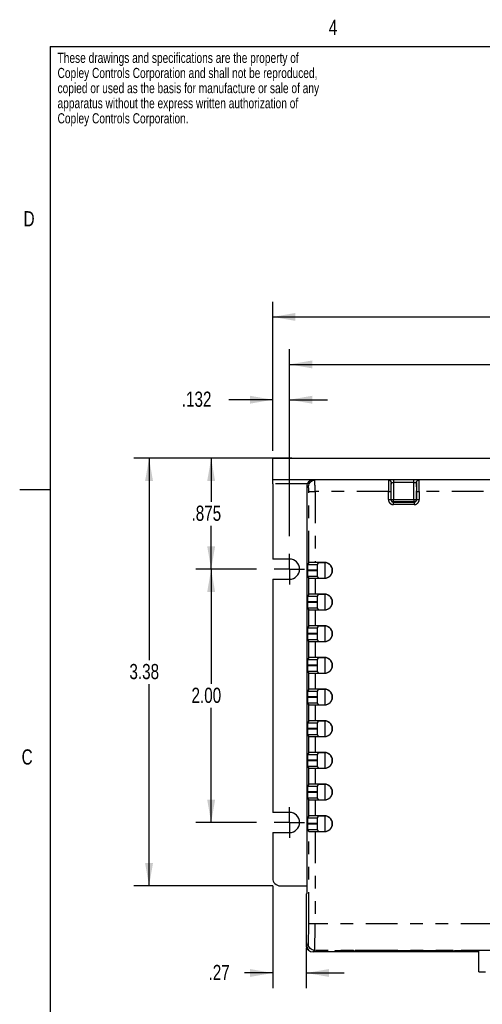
# Model space of a CAD drawing. Extents: x 0.3 to 21.7, y 0.5 to 16.5.
# Tile 2 of 4: x 0.3 to 3.9, y 8.7 to 16.5. Entities that reach past the tile are written whole.
import ezdxf

# ---------------------------------------------------------------- set-up
doc = ezdxf.new("R2010")
doc.units = 0
doc.header["$PDSIZE"] = -1
doc.linetypes.add('PHANTOM', pattern=[0.5, 0.25, -0.05, 0.05, -0.05, 0.05, -0.05])
doc.layers.get('0').update_dxf_attribs({"linetype": 'CONTINUOUS'})
doc.layers.get('DEFPOINTS').update_dxf_attribs({"linetype": 'CONTINUOUS'})
doc.styles.add('SLDTEXTSTYLE0', font='TXT', dxfattribs={"width": 0.75})
doc.dimstyles.new('SLDDIMSTYLE0', dxfattribs={"dimtxt": 0.12, "dimasz": 0.18, "dimexe": 0.12, "dimexo": 0.0625, "dimgap": 0.03, "dimtad": 0, "dimtih": 1, "dimtoh": 1, "dimzin": 12, "dimtxsty": 'SLDTEXTSTYLE0', "dimsah": 1, "dimcen": 0.09, "dimclrd": 7, "dimclre": 7, "dimclrt": 7, "dimazin": 3, "dimtfac": 1, "dimtdec": 4, "dimtofl": 0, "dimtmove": 0, "dimatfit": 3, "dimtolj": 1, "dimtzin": 12})
doc.dimstyles.new('SLDDIMSTYLE1', dxfattribs={"dimtxt": 0.12, "dimasz": 0.18, "dimexe": 0.12, "dimexo": 0.0625, "dimgap": 0.03, "dimtad": 0, "dimtih": 1, "dimtoh": 1, "dimdec": 3, "dimzin": 12, "dimtxsty": 'SLDTEXTSTYLE0', "dimsah": 1, "dimcen": 0.09, "dimclrd": 7, "dimclre": 7, "dimclrt": 7, "dimazin": 3, "dimtfac": 1, "dimtdec": 4, "dimtofl": 0, "dimtmove": 0, "dimatfit": 3, "dimtolj": 1, "dimtzin": 12})
doc.dimstyles.new('SLDDIMSTYLE2', dxfattribs={"dimtxt": 0.12, "dimasz": 0.18, "dimexe": 0.12, "dimexo": 0.0625, "dimgap": 0.03, "dimtad": 0, "dimtih": 1, "dimtoh": 1, "dimzin": 4, "dimtxsty": 'SLDTEXTSTYLE0', "dimsah": 1, "dimcen": 0.09, "dimclrd": 7, "dimclre": 7, "dimclrt": 7, "dimazin": 3, "dimtfac": 1, "dimtdec": 4, "dimtofl": 0, "dimtmove": 0, "dimatfit": 3, "dimtolj": 1, "dimtzin": 12})

# ---------------------------------------------------------------- blocks, each defined once
blk = doc.blocks.new('NOTE10')
at = {"color": 7, "char_height": 0.08, "attachment_point": 1, "style": 'SLDTEXTSTYLE0'}
for s, insert in [('These drawings and specifications are the property of', (0, 0.1194)), ('Copley Controls Corporation and shall not be reproduced,', (0, 0)), ('copied or used as the basis for manufacture or sale of any', (0, -0.1194)), ('apparatus without the express written authorization of', (0, -0.2387)), ('Copley Controls Corporation.', (0, -0.3581))]:
    blk.add_mtext(s, dxfattribs=dict(at, insert=insert))
blk = doc.blocks.new('*D12')
at = {"color": 7}
for p, q in [((2.2576, 13.0577), (2.2576, 14.2339)), ((8.8326, 13.0577), (8.8326, 14.2339)), ((2.2576, 14.1139), (5.3274, 14.1139)), ((8.8326, 14.1139), (5.7627, 14.1139))]:
    blk.add_line(p, q, dxfattribs=at)
for points in [[(2.2576, 14.1139), (2.4376, 14.0827), (2.4376, 14.1452)], [(8.8326, 14.1139), (8.6526, 14.1452), (8.6526, 14.0827)]]:
    blk.add_solid(points, dxfattribs=at)
at = {"layer": 'DEFPOINTS', "color": 7}
for p in [(2.2576, 12.9977), (8.8326, 12.9977)]:
    blk.add_point(p, dxfattribs=at)
at = {"color": 7, "insert": (5.3899, 14.1781), "char_height": 0.12, "attachment_point": 1, "style": 'SLDTEXTSTYLE0'}
blk.add_mtext('6.58', dxfattribs=at)
blk = doc.blocks.new('*D13')
at = {"color": 7}
for p, q in [((2.3896, 12.3827), (2.3896, 13.859)), ((8.6996, 12.3827), (8.6996, 13.859)), ((2.3896, 13.739), (5.3269, 13.739)), ((8.6996, 13.739), (5.7622, 13.739))]:
    blk.add_line(p, q, dxfattribs=at)
for points in [[(2.3896, 13.739), (2.5696, 13.7077), (2.5696, 13.7702)], [(8.6996, 13.739), (8.5196, 13.7702), (8.5196, 13.7077)]]:
    blk.add_solid(points, dxfattribs=at)
at = {"layer": 'DEFPOINTS', "color": 7}
for p in [(2.3896, 12.3227), (8.6996, 12.3227)]:
    blk.add_point(p, dxfattribs=at)
at = {"color": 7, "insert": (5.3894, 13.8031), "char_height": 0.12, "attachment_point": 1, "style": 'SLDTEXTSTYLE0'}
blk.add_mtext('6.31', dxfattribs=at)
blk = doc.blocks.new('*D14')
at = {"color": 7}
for p, q in [((2.2576, 13.0577), (2.2576, 13.5802)), ((2.3896, 12.3827), (2.3896, 13.5802)), ((2.2576, 13.4602), (1.9125, 13.4602)), ((2.3896, 13.4602), (2.6896, 13.4602))]:
    blk.add_line(p, q, dxfattribs=at)
for points in [[(2.2576, 13.4602), (2.0776, 13.4914), (2.0776, 13.4289)], [(2.3896, 13.4602), (2.5696, 13.4289), (2.5696, 13.4914)]]:
    blk.add_solid(points, dxfattribs=at)
at = {"layer": 'DEFPOINTS', "color": 7}
for p in [(2.2576, 12.9977), (2.3896, 12.3227)]:
    blk.add_point(p, dxfattribs=at)
at = {"color": 7, "insert": (1.5397, 13.5243), "char_height": 0.12, "attachment_point": 1, "style": 'SLDTEXTSTYLE0'}
blk.add_mtext('.132', dxfattribs=at)
blk = doc.blocks.new('*D15')
at = {"color": 7}
for p, q in [((2.4096, 12.9977), (1.6517, 12.9977)), ((1.7717, 12.9977), (1.7717, 12.6554)), ((1.7717, 12.1227), (1.7717, 12.465)), ((2.1296, 12.1227), (1.6517, 12.1227))]:
    blk.add_line(p, q, dxfattribs=at)
for points in [[(1.7717, 12.9977), (1.7405, 12.8177), (1.803, 12.8177)], [(1.7717, 12.1227), (1.803, 12.3027), (1.7405, 12.3027)]]:
    blk.add_solid(points, dxfattribs=at)
at = {"layer": 'DEFPOINTS', "color": 7}
for p in [(2.4696, 12.9977), (2.1896, 12.1227)]:
    blk.add_point(p, dxfattribs=at)
at = {"color": 7, "insert": (1.6166, 12.6243), "char_height": 0.12, "attachment_point": 1, "style": 'SLDTEXTSTYLE0'}
blk.add_mtext('.875', dxfattribs=at)
blk = doc.blocks.new('*D16')
at = {"color": 7}
for p, q in [((2.1296, 12.1227), (1.6517, 12.1227)), ((1.7717, 12.1227), (1.7717, 11.2179)), ((1.7717, 10.1227), (1.7717, 11.0275)), ((2.1296, 10.1227), (1.6517, 10.1227))]:
    blk.add_line(p, q, dxfattribs=at)
for points in [[(1.7717, 12.1227), (1.7405, 11.9427), (1.803, 11.9427)], [(1.7717, 10.1227), (1.803, 10.3027), (1.7405, 10.3027)]]:
    blk.add_solid(points, dxfattribs=at)
at = {"layer": 'DEFPOINTS', "color": 7}
for p in [(2.1896, 12.1227), (2.1896, 10.1227)]:
    blk.add_point(p, dxfattribs=at)
at = {"color": 7, "insert": (1.6166, 11.1868), "char_height": 0.12, "attachment_point": 1, "style": 'SLDTEXTSTYLE0'}
blk.add_mtext('2.00', dxfattribs=at)
blk = doc.blocks.new('*D17')
at = {"color": 7}
for p, q in [((2.1976, 12.9977), (1.1614, 12.9977)), ((1.2814, 12.9977), (1.2814, 11.4054)), ((1.2814, 9.6227), (1.2814, 11.215)), ((2.2576, 9.6227), (1.1614, 9.6227))]:
    blk.add_line(p, q, dxfattribs=at)
for points in [[(1.2814, 12.9977), (1.2502, 12.8177), (1.3127, 12.8177)], [(1.2814, 9.6227), (1.3127, 9.8027), (1.2502, 9.8027)]]:
    blk.add_solid(points, dxfattribs=at)
at = {"layer": 'DEFPOINTS', "color": 7}
for p in [(2.2576, 12.9977), (2.3176, 9.6227)]:
    blk.add_point(p, dxfattribs=at)
at = {"color": 7, "insert": (1.1263, 11.3743), "char_height": 0.12, "attachment_point": 1, "style": 'SLDTEXTSTYLE0'}
blk.add_mtext('3.38', dxfattribs=at)
blk = doc.blocks.new('*D18')
at = {"color": 7}
for p, q in [((2.2576, 9.6227), (2.2576, 8.8146)), ((2.5231, 9.1329), (2.5231, 8.8146)), ((2.2576, 8.9346), (2.0351, 8.9346)), ((2.5231, 8.9346), (2.8231, 8.9346))]:
    blk.add_line(p, q, dxfattribs=at)
for points in [[(2.2576, 8.9346), (2.0776, 8.9659), (2.0776, 8.9034)], [(2.5231, 8.9346), (2.7031, 8.9034), (2.7031, 8.9659)]]:
    blk.add_solid(points, dxfattribs=at)
at = {"layer": 'DEFPOINTS', "color": 7}
for p in [(2.2576, 9.6827), (2.5231, 9.1929)]:
    blk.add_point(p, dxfattribs=at)
at = {"color": 7, "insert": (1.7511, 8.9988), "char_height": 0.12, "attachment_point": 1, "style": 'SLDTEXTSTYLE0'}
blk.add_mtext('.27', dxfattribs=at)
blk = doc.blocks.new('SW_CENTERMARK2')
at = {"color": 7, "linetype": 'CONTINUOUS'}
for q in [(2.3896, 12.2427), (2.2696, 12.1227), (2.3896, 12.0027), (2.5096, 12.1227)]:
    blk.add_line((2.3896, 12.1227), q, dxfattribs=at)
blk = doc.blocks.new('SW_CENTERMARK3')
at = {"color": 7, "linetype": 'CONTINUOUS'}
for q in [(2.3896, 10.2427), (2.2696, 10.1227), (2.3896, 10.0027), (2.5096, 10.1227)]:
    blk.add_line((2.3896, 10.1227), q, dxfattribs=at)

msp = doc.modelspace()

# ---------------------------------------------------------------- linework, layer by layer
at = {"color": 7, "linetype": 'CONTINUOUS'}
for p, q in [((0.5, 16.25), (21.5, 16.25)), ((0.5, 16.25), (0.5, 0.75)), ((2.2576, 12.8267), (2.2576, 12.9977)), ((2.2576, 12.9977), (8.8326, 12.9977)), ((8.8326, 12.8267), (2.2576, 12.8267)), ((2.2576, 12.7967), (2.2576, 12.8267)), ((0.5, 12.75), (0.26, 12.75)), ((2.2576, 12.7967), (2.2576, 12.2027)), ((2.5263, 12.7767), (2.5263, 9.5613)), ((2.3896, 12.2027), (2.2576, 12.2027)), ((2.5417, 12.1743), (2.5325, 12.1604)), ((2.6676, 12.1756), (2.5917, 12.1756)), ((2.6172, 12.1731), (2.6088, 12.1604)), ((2.6676, 12.1736), (2.6372, 12.1736)), ((2.6686, 12.1736), (2.6686, 12.0526)), ((2.5317, 12.1134), (2.5317, 12.1127)), ((2.5325, 12.0658), (2.5417, 12.0519)), ((2.5917, 12.0506), (2.6676, 12.0506)), ((2.608, 12.1134), (2.608, 12.1127)), ((2.6088, 12.0658), (2.6172, 12.0531)), ((2.6372, 12.0526), (2.6676, 12.0526)), ((2.2576, 12.0427), (2.3896, 12.0427)), ((2.2576, 12.0427), (2.2576, 10.2027)), ((2.5417, 11.9243), (2.5325, 11.9104)), ((2.6676, 11.9256), (2.5917, 11.9256)), ((2.6172, 11.9231), (2.6088, 11.9104)), ((2.6676, 11.9236), (2.6372, 11.9236)), ((2.6686, 11.9236), (2.6686, 11.8026)), ((2.5317, 11.8634), (2.5317, 11.8627)), ((2.5325, 11.8158), (2.5417, 11.8019)), ((2.608, 11.8634), (2.608, 11.8627)), ((2.6088, 11.8158), (2.6172, 11.8031)), ((2.5917, 11.8006), (2.6676, 11.8006)), ((2.6372, 11.8026), (2.6676, 11.8026)), ((2.5417, 11.6743), (2.5325, 11.6604)), ((2.6676, 11.6756), (2.5917, 11.6756)), ((2.6172, 11.6731), (2.6088, 11.6604)), ((2.6676, 11.6736), (2.6372, 11.6736)), ((2.6686, 11.6736), (2.6686, 11.5526)), ((2.5317, 11.6134), (2.5317, 11.6127)), ((2.608, 11.6134), (2.608, 11.6127)), ((2.5325, 11.5658), (2.5417, 11.5519)), ((2.5917, 11.5506), (2.6676, 11.5506)), ((2.6088, 11.5658), (2.6172, 11.5531)), ((2.6372, 11.5526), (2.6676, 11.5526)), ((2.5317, 11.3634), (2.5317, 11.3627)), ((2.5417, 11.4243), (2.5325, 11.4104)), ((2.6676, 11.4256), (2.5917, 11.4256)), ((2.608, 11.3634), (2.608, 11.3627)), ((2.6172, 11.4231), (2.6088, 11.4104)), ((2.6676, 11.4236), (2.6372, 11.4236)), ((2.6686, 11.4236), (2.6686, 11.3026)), ((2.5325, 11.3158), (2.5417, 11.3019)), ((2.5917, 11.3006), (2.6676, 11.3006)), ((2.6088, 11.3158), (2.6172, 11.3031)), ((2.6372, 11.3026), (2.6676, 11.3026)), ((2.5417, 11.1743), (2.5325, 11.1604)), ((2.6676, 11.1756), (2.5917, 11.1756)), ((2.6172, 11.1731), (2.6088, 11.1604)), ((2.6676, 11.1736), (2.6372, 11.1736)), ((2.6686, 11.1736), (2.6686, 11.0526)), ((2.5317, 11.1134), (2.5317, 11.1127)), ((2.5325, 11.0658), (2.5417, 11.0519)), ((2.5917, 11.0506), (2.6676, 11.0506)), ((2.608, 11.1134), (2.608, 11.1127)), ((2.6088, 11.0658), (2.6172, 11.0531)), ((2.6372, 11.0526), (2.6676, 11.0526)), ((2.5417, 10.9243), (2.5325, 10.9104)), ((2.6676, 10.9256), (2.5917, 10.9256)), ((2.6172, 10.9231), (2.6088, 10.9104)), ((2.6676, 10.9236), (2.6372, 10.9236)), ((2.6686, 10.9236), (2.6686, 10.8026)), ((2.5317, 10.8634), (2.5317, 10.8627)), ((2.5325, 10.8158), (2.5417, 10.8019)), ((2.608, 10.8634), (2.608, 10.8627)), ((2.6088, 10.8158), (2.6172, 10.8031)), ((2.5917, 10.8006), (2.6676, 10.8006)), ((2.6372, 10.8026), (2.6676, 10.8026)), ((2.5417, 10.6743), (2.5325, 10.6604)), ((2.6676, 10.6756), (2.5917, 10.6756)), ((2.6172, 10.6731), (2.6088, 10.6604)), ((2.6676, 10.6736), (2.6372, 10.6736)), ((2.6686, 10.6736), (2.6686, 10.5526)), ((2.5317, 10.6134), (2.5317, 10.6127)), ((2.608, 10.6134), (2.608, 10.6127)), ((2.5325, 10.5658), (2.5417, 10.5519)), ((2.5917, 10.5506), (2.6676, 10.5506)), ((2.6088, 10.5658), (2.6172, 10.5531)), ((2.6372, 10.5526), (2.6676, 10.5526)), ((2.5417, 10.4243), (2.5325, 10.4104)), ((2.6676, 10.4256), (2.5917, 10.4256)), ((2.6172, 10.4231), (2.6088, 10.4104)), ((2.6676, 10.4236), (2.6372, 10.4236)), ((2.6686, 10.4236), (2.6686, 10.3026)), ((2.5317, 10.3634), (2.5317, 10.3627)), ((2.608, 10.3634), (2.608, 10.3627)), ((2.5325, 10.3158), (2.5417, 10.3019)), ((2.5917, 10.3006), (2.6676, 10.3006)), ((2.6088, 10.3158), (2.6172, 10.3031)), ((2.6372, 10.3026), (2.6676, 10.3026)), ((2.3896, 10.2027), (2.2576, 10.2027)), ((2.5317, 10.1134), (2.5317, 10.1127)), ((2.5417, 10.1743), (2.5325, 10.1604)), ((2.6676, 10.1756), (2.5917, 10.1756)), ((2.608, 10.1134), (2.608, 10.1127)), ((2.6172, 10.1731), (2.6088, 10.1604)), ((2.6676, 10.1736), (2.6372, 10.1736)), ((2.6686, 10.1736), (2.6686, 10.0526)), ((2.2576, 10.0427), (2.2576, 9.6827)), ((2.2576, 10.0427), (2.3896, 10.0427)), ((2.5325, 10.0658), (2.5417, 10.0519)), ((2.5917, 10.0506), (2.6676, 10.0506)), ((2.6088, 10.0658), (2.6172, 10.0531)), ((2.6372, 10.0526), (2.6676, 10.0526)), ((2.3176, 9.6227), (2.5263, 9.6227)), ((2.5263, 9.5613), (2.5231, 9.5581)), ((2.5231, 9.5581), (2.5231, 9.1929)), ((2.5384, 9.1175), (2.5409, 9.115)), ((3.8848, 9.1004), (2.5763, 9.1004)), ((2.5763, 9.1004), (2.5763, 9.1004)), ((2.7488, 9.1099), (2.7485, 9.1038)), ((2.8976, 9.11), (2.7576, 9.11)), ((2.7576, 9.1036), (3.8848, 9.1036)), ((2.9089, 9.1125), (2.9088, 9.1102)), ((3.0026, 9.1126), (2.9176, 9.1126)), ((3.0113, 9.1102), (3.0112, 9.1125)), ((3.5676, 9.11), (3.0226, 9.11)), ((3.5789, 9.1124), (3.5788, 9.1102)), ((3.6726, 9.1126), (3.5876, 9.1126)), ((3.6813, 9.1102), (3.6812, 9.1124)), ((3.8426, 9.11), (3.6926, 9.11)), ((3.8539, 9.1117), (3.8538, 9.1102)), ((3.8848, 8.9427), (3.8848, 9.1126)), ((3.8848, 8.9427), (3.9382, 8.9427))]:
    msp.add_line(p, q, dxfattribs=at)
at = {"color": 7, "linetype": 'PHANTOM'}
for p, q in [((3.2126, 12.8267), (3.2126, 12.8067)), ((3.3725, 12.8067), (3.3725, 12.8267)), ((2.5304, 12.7967), (2.2576, 12.7967)), ((2.541, 12.7767), (2.5263, 12.7767)), ((3.1926, 12.8067), (3.1923, 12.8067)), ((3.1926, 12.6736), (3.1926, 12.8067)), ((3.1926, 12.8067), (3.2126, 12.8067)), ((3.2126, 12.8067), (3.2126, 12.6736)), ((3.3725, 12.8067), (3.2126, 12.8067)), ((3.3725, 12.6736), (3.3725, 12.8067)), ((3.3725, 12.8067), (3.3925, 12.8067)), ((3.3925, 12.8067), (3.3925, 12.6736)), ((3.3929, 12.8067), (3.3925, 12.8067)), ((2.5417, 12.7367), (2.5917, 12.7367)), ((2.5417, 12.1743), (2.5417, 12.7367)), ((2.5917, 12.7367), (2.5917, 12.1756)), ((3.171, 12.7367), (2.5917, 12.7367)), ((3.171, 12.672), (3.171, 12.7367)), ((3.171, 12.7367), (3.191, 12.7367)), ((3.171, 12.672), (3.191, 12.672)), ((3.191, 12.7367), (3.191, 12.672)), ((3.191, 12.672), (3.1926, 12.6736)), ((3.1926, 12.6736), (3.2126, 12.6736)), ((3.2126, 12.6736), (3.3725, 12.6736)), ((3.2126, 12.6536), (3.2126, 12.6736)), ((3.3725, 12.6736), (3.3925, 12.6736)), ((3.3725, 12.6736), (3.3725, 12.6536)), ((3.3925, 12.6736), (3.3941, 12.672)), ((3.3941, 12.7367), (3.4141, 12.7367)), ((3.3941, 12.672), (3.3941, 12.7367)), ((3.3941, 12.672), (3.4141, 12.672)), ((3.4141, 12.7367), (3.4141, 12.672)), ((7.671, 12.7367), (3.4141, 12.7367)), ((3.2126, 12.6536), (3.211, 12.652)), ((3.211, 12.632), (3.211, 12.652)), ((3.211, 12.652), (3.3741, 12.652)), ((3.3741, 12.632), (3.211, 12.632)), ((3.3725, 12.6536), (3.2126, 12.6536)), ((3.3741, 12.652), (3.3725, 12.6536)), ((3.3741, 12.652), (3.3741, 12.632)), ((2.5325, 12.1604), (2.6088, 12.1604)), ((2.6676, 12.1736), (2.6676, 12.1756)), ((2.608, 12.1134), (2.5317, 12.1134)), ((2.5317, 12.1127), (2.608, 12.1127)), ((2.6088, 12.0658), (2.5325, 12.0658)), ((2.5417, 11.9243), (2.5417, 12.0519)), ((2.5917, 12.0506), (2.5917, 11.9256)), ((2.6676, 12.0526), (2.6676, 12.0506)), ((2.5325, 11.9104), (2.6088, 11.9104)), ((2.6676, 11.9236), (2.6676, 11.9256)), ((2.608, 11.8634), (2.5317, 11.8634)), ((2.5317, 11.8627), (2.608, 11.8627)), ((2.6088, 11.8158), (2.5325, 11.8158)), ((2.5417, 11.6743), (2.5417, 11.8019)), ((2.5917, 11.8006), (2.5917, 11.6756)), ((2.6676, 11.8026), (2.6676, 11.8006)), ((2.5325, 11.6604), (2.6088, 11.6604)), ((2.6676, 11.6736), (2.6676, 11.6756)), ((2.608, 11.6134), (2.5317, 11.6134)), ((2.5317, 11.6127), (2.608, 11.6127)), ((2.6088, 11.5658), (2.5325, 11.5658)), ((2.5417, 11.4243), (2.5417, 11.5519)), ((2.5917, 11.5506), (2.5917, 11.4256)), ((2.6676, 11.5526), (2.6676, 11.5506)), ((2.608, 11.3634), (2.5317, 11.3634)), ((2.5317, 11.3627), (2.608, 11.3627)), ((2.5325, 11.4104), (2.6088, 11.4104)), ((2.6676, 11.4236), (2.6676, 11.4256)), ((2.6088, 11.3158), (2.5325, 11.3158)), ((2.5417, 11.1743), (2.5417, 11.3019)), ((2.5917, 11.3006), (2.5917, 11.1756)), ((2.6676, 11.3026), (2.6676, 11.3006)), ((2.5325, 11.1604), (2.6088, 11.1604)), ((2.6676, 11.1736), (2.6676, 11.1756)), ((2.608, 11.1134), (2.5317, 11.1134)), ((2.5317, 11.1127), (2.608, 11.1127)), ((2.6088, 11.0658), (2.5325, 11.0658)), ((2.5417, 10.9243), (2.5417, 11.0519)), ((2.5917, 11.0506), (2.5917, 10.9256)), ((2.6676, 11.0526), (2.6676, 11.0506)), ((2.5325, 10.9104), (2.6088, 10.9104)), ((2.6676, 10.9236), (2.6676, 10.9256)), ((2.608, 10.8634), (2.5317, 10.8634)), ((2.5317, 10.8627), (2.608, 10.8627)), ((2.6088, 10.8158), (2.5325, 10.8158)), ((2.5417, 10.6743), (2.5417, 10.8019)), ((2.5917, 10.8006), (2.5917, 10.6756)), ((2.6676, 10.8026), (2.6676, 10.8006)), ((2.5325, 10.6604), (2.6088, 10.6604)), ((2.6676, 10.6736), (2.6676, 10.6756)), ((2.608, 10.6134), (2.5317, 10.6134)), ((2.5317, 10.6127), (2.608, 10.6127)), ((2.6088, 10.5658), (2.5325, 10.5658)), ((2.5417, 10.4243), (2.5417, 10.5519)), ((2.5917, 10.5506), (2.5917, 10.4256)), ((2.6676, 10.5526), (2.6676, 10.5506)), ((2.6676, 10.4236), (2.6676, 10.4256)), ((2.608, 10.3634), (2.5317, 10.3634)), ((2.5317, 10.3627), (2.608, 10.3627)), ((2.5325, 10.4104), (2.6088, 10.4104)), ((2.6088, 10.3158), (2.5325, 10.3158)), ((2.5417, 10.1743), (2.5417, 10.3019)), ((2.5917, 10.3006), (2.5917, 10.1756)), ((2.6676, 10.3026), (2.6676, 10.3006)), ((2.608, 10.1134), (2.5317, 10.1134)), ((2.5317, 10.1127), (2.608, 10.1127)), ((2.5325, 10.1604), (2.6088, 10.1604)), ((2.6676, 10.1736), (2.6676, 10.1756)), ((2.6088, 10.0658), (2.5325, 10.0658)), ((2.5417, 9.3231), (2.5417, 10.0519)), ((2.5917, 10.0506), (2.5917, 9.3231)), ((2.6676, 10.0526), (2.6676, 10.0506)), ((2.5917, 9.3231), (2.5417, 9.3231)), ((8.4934, 9.3231), (2.5917, 9.3231)), ((2.5238, 9.1529), (2.5263, 9.1504)), ((2.5263, 9.1504), (2.539, 9.1631)), ((2.589, 9.1131), (2.5763, 9.1004)), ((8.4962, 9.1131), (2.589, 9.1131)), ((2.7576, 9.11), (2.7576, 9.1036))]:
    msp.add_line(p, q, dxfattribs=at)
at = {"color": 7, "linetype": 'PHANTOM', "flags": 128}
for points in [[(2.541, 12.7767), (2.542, 12.7865), (2.5448, 12.7958), (2.5495, 12.8045), (2.5557, 12.8121), (2.5632, 12.8183), (2.5719, 12.8229), (2.5813, 12.8257), (2.591, 12.8267)], [(3.1723, 12.8267), (3.1762, 12.8263), (3.1799, 12.8252), (3.1834, 12.8233), (3.1864, 12.8208), (3.1889, 12.8178), (3.1907, 12.8144), (3.1919, 12.8106), (3.1923, 12.8067)], [(3.1726, 12.8267), (3.1765, 12.8263), (3.1803, 12.8252), (3.1837, 12.8233), (3.1868, 12.8208), (3.1893, 12.8178), (3.1911, 12.8144), (3.1922, 12.8106), (3.1926, 12.8067)], [(3.3925, 12.8067), (3.3929, 12.8106), (3.3941, 12.8144), (3.3959, 12.8178), (3.3984, 12.8208), (3.4014, 12.8233), (3.4049, 12.8252), (3.4086, 12.8263), (3.4125, 12.8267)], [(3.3929, 12.8067), (3.3933, 12.8106), (3.3944, 12.8144), (3.3963, 12.8178), (3.3988, 12.8208), (3.4018, 12.8233), (3.4053, 12.8252), (3.409, 12.8263), (3.4129, 12.8267)], [(3.1926, 12.6736), (3.193, 12.6697), (3.1942, 12.666), (3.196, 12.6625), (3.1985, 12.6595), (3.2015, 12.657), (3.205, 12.6552), (3.2087, 12.654), (3.2126, 12.6536)], [(3.3725, 12.6536), (3.3764, 12.654), (3.3802, 12.6552), (3.3836, 12.657), (3.3867, 12.6595), (3.3892, 12.6625), (3.391, 12.666), (3.3921, 12.6697), (3.3925, 12.6736)], [(2.589, 9.1131), (2.5792, 9.1141), (2.5698, 9.1169), (2.5612, 9.1215), (2.5536, 9.1277), (2.5474, 9.1353), (2.5428, 9.144), (2.5399, 9.1533), (2.539, 9.1631)]]:
    msp.add_lwpolyline(points, dxfattribs=at)
at = {"color": 7, "linetype": 'CONTINUOUS', "flags": 128}
msp.add_lwpolyline([(2.5384, 9.1175), (2.5322, 9.1251), (2.5276, 9.1337), (2.5248, 9.1431), (2.5238, 9.1529)], dxfattribs=at)
at = {"color": 7, "linetype": 'CONTINUOUS'}
for centre, radius, start, end in [((2.5762, 12.7768), 0.0499, 89.99218, 180.0766), ((2.3896, 12.1227), 0.08, 270, 90), ((3.2483, 12.1248), 0.7167, 177.14738, 180.90472), ((2.5795, 11.6771), 0.4987, 88.60007, 94.34811), ((3.3248, 12.1248), 0.7169, 177.14754, 180.90385), ((2.6324, 11.9743), 0.1994, 88.5991, 94.349), ((2.6676, 12.1131), 0.0625, 270, 90), ((2.6676, 12.1131), 0.0605, 270, 90), ((3.2483, 12.1014), 0.7167, 179.09529, 182.8526), ((2.5795, 12.5491), 0.4987, 265.65185, 271.40013), ((3.3248, 12.1014), 0.7169, 179.09616, 182.85245), ((2.6324, 12.252), 0.1995, 265.652, 271.3999), ((3.2483, 11.8748), 0.7167, 177.14738, 180.90472), ((2.5795, 11.4271), 0.4987, 88.60007, 94.34811), ((3.3248, 11.8748), 0.7169, 177.14754, 180.90385), ((2.6324, 11.7242), 0.1995, 88.6001, 94.348), ((2.6676, 11.8631), 0.0625, 270, 90), ((2.6676, 11.8631), 0.0605, 270, 90), ((3.2483, 11.8514), 0.7167, 179.09528, 182.85262), ((3.3248, 11.8514), 0.7169, 179.09615, 182.85246), ((2.5795, 12.2991), 0.4987, 265.65189, 271.39993), ((2.6324, 12.002), 0.1995, 265.652, 271.3999), ((3.2483, 11.6248), 0.7167, 177.14739, 180.90472), ((2.5795, 11.1771), 0.4987, 88.60007, 94.34811), ((3.3248, 11.6248), 0.7169, 177.14754, 180.90385), ((2.6324, 11.4742), 0.1995, 88.6001, 94.348), ((2.6676, 11.6131), 0.0625, 270, 90), ((2.6676, 11.6131), 0.0605, 270, 90), ((3.2483, 11.6014), 0.7167, 179.09528, 182.85261), ((3.3248, 11.6014), 0.7169, 179.09615, 182.85246), ((2.5795, 12.0491), 0.4987, 265.65189, 271.39993), ((2.6324, 11.752), 0.1995, 265.652, 271.3999), ((3.2483, 11.3748), 0.7167, 177.14739, 180.90472), ((3.2483, 11.3514), 0.7167, 179.09529, 182.85261), ((2.5795, 10.9271), 0.4987, 88.60002, 94.34812), ((3.3248, 11.3748), 0.7169, 177.14754, 180.90385), ((3.3248, 11.3514), 0.7169, 179.09616, 182.85246), ((2.6324, 11.2242), 0.1995, 88.59985, 94.34825), ((2.6676, 11.3631), 0.0625, 270, 90), ((2.6676, 11.3631), 0.0605, 270, 90), ((2.5795, 11.7991), 0.4987, 265.65188, 271.39998), ((2.6324, 11.502), 0.1995, 265.65175, 271.40015), ((3.2483, 11.1248), 0.7167, 177.14739, 180.90472), ((2.5795, 10.6771), 0.4987, 88.60002, 94.3481), ((3.3248, 11.1248), 0.7169, 177.14754, 180.90385), ((2.6324, 10.9742), 0.1995, 88.59994, 94.34819), ((2.6676, 11.1131), 0.0625, 270, 90), ((2.6676, 11.1131), 0.0605, 270, 90), ((3.2483, 11.1014), 0.7167, 179.09528, 182.85261), ((2.5795, 11.5491), 0.4987, 265.65192, 271.39995), ((3.3248, 11.1014), 0.7169, 179.09615, 182.85246), ((2.6324, 11.252), 0.1995, 265.65176, 271.40009), ((3.2483, 10.8748), 0.7167, 177.14739, 180.90471), ((2.5795, 10.4271), 0.4987, 88.60002, 94.34812), ((3.3248, 10.8748), 0.7169, 177.14754, 180.90384), ((2.6324, 10.7242), 0.1995, 88.59985, 94.34825), ((2.6676, 10.8631), 0.0625, 270, 90), ((2.6676, 10.8631), 0.0605, 270, 90), ((3.2483, 10.8514), 0.7167, 179.09528, 182.85261), ((3.3248, 10.8514), 0.7169, 179.09615, 182.85246), ((2.5795, 11.2991), 0.4987, 265.65189, 271.39993), ((2.6324, 11.002), 0.1995, 265.652, 271.3999), ((3.2483, 10.6248), 0.7167, 177.14738, 180.90472), ((2.5795, 10.1771), 0.4987, 88.59997, 94.34813), ((3.3248, 10.6248), 0.7169, 177.14754, 180.90385), ((2.6324, 10.4742), 0.1994, 88.5996, 94.3485), ((2.6676, 10.6131), 0.0625, 270, 90), ((2.6676, 10.6131), 0.0605, 270, 90), ((3.2483, 10.6014), 0.7167, 179.09529, 182.85261), ((3.3248, 10.6014), 0.7169, 179.09616, 182.85246), ((2.5795, 11.0491), 0.4987, 265.65187, 271.40003), ((2.6324, 10.7519), 0.1994, 265.6515, 271.4004), ((2.5795, 9.9271), 0.4987, 88.60007, 94.34811), ((2.6324, 10.2243), 0.1994, 88.5991, 94.349), ((2.6676, 10.3631), 0.0625, 270, 90), ((2.6676, 10.3631), 0.0605, 270, 90), ((3.2483, 10.3748), 0.7167, 177.14738, 180.90472), ((3.2483, 10.3514), 0.7167, 179.09528, 182.85262), ((3.3248, 10.3748), 0.7169, 177.14754, 180.90385), ((3.3248, 10.3514), 0.7169, 179.09615, 182.85246), ((2.5795, 10.7991), 0.4987, 265.65185, 271.40013), ((2.6324, 10.502), 0.1995, 265.652, 271.3999), ((2.3896, 10.1227), 0.08, 270, 90), ((3.2483, 10.1248), 0.7167, 177.14738, 180.90472), ((3.2483, 10.1014), 0.7167, 179.09528, 182.85262), ((2.5795, 9.6771), 0.4987, 88.60007, 94.34811), ((3.3248, 10.1248), 0.7169, 177.14754, 180.90385), ((3.3248, 10.1014), 0.7169, 179.09615, 182.85246), ((2.6324, 9.9742), 0.1995, 88.6001, 94.348), ((2.6676, 10.1131), 0.0625, 270, 90), ((2.6676, 10.1131), 0.0605, 270, 90), ((2.5795, 10.5491), 0.4987, 265.65189, 271.39993), ((2.6324, 10.252), 0.1995, 265.652, 271.3999), ((2.3176, 9.6827), 0.06, 180, 270), ((2.6174, 9.1728), 0.0964, 167.98769, 215.01325), ((2.5763, 9.1504), 0.05, 179.99149, 269.97372), ((2.7556, 9.2499), 0.1463, 267.2155, 270.78206), ((2.7554, 8.9839), 0.1261, 89.00194, 92.99501), ((2.9004, 9.2716), 0.1616, 269.00729, 272.99139), ((2.9154, 8.9884), 0.1243, 89.00486, 92.9927), ((3.0047, 8.9884), 0.1243, 87.0073, 90.99514), ((3.0198, 9.2716), 0.1616, 267.00861, 270.99271), ((3.5704, 9.2716), 0.1616, 269.00719, 272.99151), ((3.5854, 8.9881), 0.1245, 89.00761, 92.99108), ((3.6747, 8.9881), 0.1245, 87.00891, 90.99237), ((3.6898, 9.2716), 0.1616, 267.00849, 270.99281), ((3.8454, 9.2716), 0.1616, 269.00719, 272.99151), ((3.8979, 8.2695), 0.8434, 89.00485, 92.99345)]:
    msp.add_arc(centre, radius, start, end, dxfattribs=at)
at = {"color": 7, "linetype": 'PHANTOM'}
for centre, radius, start, end in [((-0.6676, 12.7564), 3.2593, 359.65333, 1.23554), ((4.6251, 12.762), 1.4542, 177.44877, 180.9956), ((1.5517, 12.7564), 1.8625, 359.39323, 2.1624), ((1.9687, 12.7467), 0.5731, 359.00014, 3.00047), ((4.3184, 12.752), 1.1274, 177.22074, 180.77925), ((2.5142, 12.7563), 0.8802, 358.72072, 3.27929), ((3.211, 12.672), 0.04, 180, 270.00341), ((3.211, 12.672), 0.02, 179.97241, 270.02801), ((3.3741, 12.672), 0.04, 269.99623, 0), ((3.3741, 12.672), 0.02, 269.97199, 0.02759), ((0.1512, 9.2841), 2.3909, 357.0998, 0.93478), ((-1.5249, 9.2719), 4.1169, 357.78989, 0.71259), ((3.1208, 9.1831), 0.5977, 179.06494, 182.89986)]:
    msp.add_arc(centre, radius, start, end, dxfattribs=at)

# ---------------------------------------------------------------- block references
for name, p in [('NOTE10', (0.5589, 16.0798)), ('SW_CENTERMARK2', (0, 0)), ('SW_CENTERMARK3', (0, 0))]:
    msp.add_blockref(name, p)

# ---------------------------------------------------------------- texts
at = {"color": 7, "char_height": 0.12, "attachment_point": 1, "style": 'SLDTEXTSTYLE0'}
for s, insert in [('4', (2.7006, 16.4603)), ('D', (0.2907, 14.9489)), ('C', (0.2753, 10.7))]:
    msp.add_mtext(s, dxfattribs=dict(at, insert=insert))

# ---------------------------------------------------------------- dimensions: what is measured, and where the dimension line sits
at = {"color": 7}
for base, p1, p2, dimstyle, picture, middle in [((8.8325810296, 14.1139182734), (2.2575810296, 12.9976968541), (8.8325810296, 12.9976968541), 'SLDDIMSTYLE0', '*D12', (5.5450810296, 14.1139182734)), ((8.6996, 13.739), (2.3896, 12.3227), (8.6996, 12.3227), 'SLDDIMSTYLE0', '*D13', (5.5446, 13.739)), ((2.2576, 13.4602), (2.3896, 12.3227), (2.2576, 12.9977), 'SLDDIMSTYLE1', '*D14', (1.6948, 13.4602))]:
    dim = msp.add_linear_dim(base=base, p1=p1, p2=p2, dimstyle=dimstyle, dxfattribs=at)
    dim.commit()
    dim.dimension.update_dxf_attribs({"geometry": picture, "text_midpoint": middle, "dimtype": 160})
for base, p1, p2, angle, dimstyle, picture, middle in [((1.2814454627, 9.6226968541), (2.2575810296, 12.9976968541), (2.3175810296, 9.6226968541), 90, 'SLDDIMSTYLE0', '*D17', (1.2814454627, 11.3101968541)), ((1.7717, 12.1227), (2.4696, 12.9977), (2.1896, 12.1227), 90, 'SLDDIMSTYLE1', '*D15', (1.7717, 12.5602)), ((1.7717, 10.1227), (2.1896, 12.1227), (2.1896, 10.1227), 90, 'SLDDIMSTYLE2', '*D16', (1.7717, 11.1227)), ((2.5231, 8.9346), (2.2576, 9.6827), (2.5231, 9.1929), 180, 'SLDDIMSTYLE0', '*D18', (1.8619, 8.9346))]:
    dim = msp.add_linear_dim(base=base, p1=p1, p2=p2, angle=angle, dimstyle=dimstyle, dxfattribs=at)
    dim.commit()
    dim.dimension.update_dxf_attribs({"geometry": picture, "text_midpoint": middle, "dimtype": 160})

doc.saveas('drawing.dxf')
